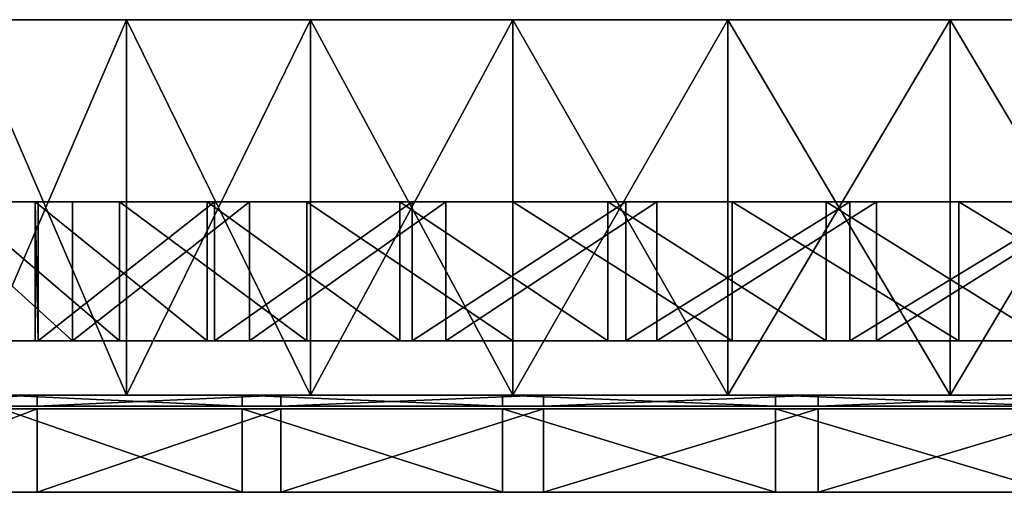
# Model space of a CAD drawing. Header units: millimetres. Extents: x 0 to 250, y 0 to 34.
# Tile 2 of 5: x 54 to 125, y 0 to 34. Entities that reach past the tile are written whole.
import ezdxf

# ---------------------------------------------------------------- set-up
doc = ezdxf.new("R2010")
doc.units = ezdxf.units.MM
doc.header["$LTSCALE"] = 25.4
doc.layers.get('0').update_dxf_attribs({"true_color": 0xff5454})

# ---------------------------------------------------------------- blocks, each defined once
blk = doc.blocks.new('RING-LED-M-WOOD-10281.STL')
at = {"color": 250, "true_color": 0x262626}
mesh = blk.add_polyface(dxfattribs=at)
corners = [(157.052, -0.2, 78.992), (189.14, -0.2, 77.699), (173.044, -0.2, 77.051), (204.924, -0.2, 80.922), (141.578, -0.2, 83.474), (219.986, -0.2, 86.634), (127.024, -0.2, 90.38), (233.938, -0.2, 94.689), (113.766, -0.2, 99.532), (246.416, -0.2, 104.877), (102.148, -0.2, 110.691), (257.099, -0.2, 116.935), (92.471, -0.2, 123.569), (265.708, -0.2, 130.551), (84.984, -0.2, 137.834), (272.023, -0.2, 145.371), (79.883, -0.2, 153.114), (275.878, -0.2, 161.012), (77.299, -0.2, 169.015), (277.174, -0.2, 177.069), (77.299, -0.2, 185.124), (275.878, -0.2, 193.127), (79.883, -0.2, 201.025), (272.023, -0.2, 208.768), (84.984, -0.2, 216.305), (265.708, -0.2, 223.588), (92.471, -0.2, 230.569), (257.099, -0.2, 237.204), (102.148, -0.2, 243.448), (246.416, -0.2, 249.262), (113.766, -0.2, 254.607), (233.938, -0.2, 259.45), (127.024, -0.2, 263.759), (219.986, -0.2, 267.505), (141.578, -0.2, 270.665), (204.924, -0.2, 273.217), (157.052, -0.2, 275.146), (189.14, -0.2, 276.44), (173.044, -0.2, 277.088)]
mesh.append_faces([[corners[k] for k in face] for face in [(0, 1, 2), (37, 36, 38)]], dxfattribs={"vtx0": -1, "color": 250})
mesh.append_faces([[corners[k] for k in face] for face in [(1, 0, 3), (3, 4, 5), (5, 6, 7), (7, 8, 9), (9, 10, 11), (11, 12, 13), (13, 14, 15), (15, 16, 17), (17, 18, 19), (19, 20, 21), (21, 22, 23), (23, 24, 25), (25, 26, 27), (27, 28, 29), (29, 30, 31), (31, 32, 33), (33, 34, 35), (35, 36, 37)]], dxfattribs={"vtx0": -1, "vtx1": -1, "color": 250})
mesh.append_faces([[corners[k] for k in face] for face in [(3, 0, 4), (5, 4, 6), (7, 6, 8), (9, 8, 10), (11, 10, 12), (13, 12, 14), (15, 14, 16), (17, 16, 18), (19, 18, 20), (21, 20, 22), (23, 22, 24), (25, 24, 26), (27, 26, 28), (29, 28, 30), (31, 30, 32), (33, 32, 34), (35, 34, 36)]], dxfattribs={"vtx0": -1, "vtx2": -1, "color": 250})
mesh = blk.add_polyface(dxfattribs=at)
corners = [(113.766, -27.2, 254.607), (102.148, -0.2, 243.448), (102.148, -27.2, 243.448), (113.766, -0.2, 254.607)]
mesh.append_faces([[corners[k] for k in face] for face in [(0, 1, 2), (1, 0, 3)]], dxfattribs={"vtx0": -1, "color": 250})
mesh = blk.add_polyface(dxfattribs=at)
corners = [(113.766, -0.2, 99.532), (102.148, -27.2, 110.691), (102.148, -0.2, 110.691), (113.766, -27.2, 99.532)]
mesh.append_faces([[corners[k] for k in face] for face in [(0, 1, 2), (1, 0, 3)]], dxfattribs={"vtx0": -1, "color": 250})
mesh = blk.add_polyface(dxfattribs=at)
corners = [(127.024, -27.2, 263.759), (113.766, -0.2, 254.607), (113.766, -27.2, 254.607), (127.024, -0.2, 263.759)]
mesh.append_faces([[corners[k] for k in face] for face in [(0, 1, 2), (1, 0, 3)]], dxfattribs={"vtx0": -1, "color": 250})
mesh = blk.add_polyface(dxfattribs=at)
corners = [(127.024, -0.2, 90.38), (113.766, -27.2, 99.532), (113.766, -0.2, 99.532), (127.024, -27.2, 90.38)]
mesh.append_faces([[corners[k] for k in face] for face in [(0, 1, 2), (1, 0, 3)]], dxfattribs={"vtx0": -1, "color": 250})
mesh = blk.add_polyface(dxfattribs=at)
corners = [(141.578, -27.2, 270.665), (127.024, -0.2, 263.759), (127.024, -27.2, 263.759), (141.578, -0.2, 270.665)]
mesh.append_faces([[corners[k] for k in face] for face in [(0, 1, 2), (1, 0, 3)]], dxfattribs={"vtx0": -1, "color": 250})
mesh = blk.add_polyface(dxfattribs=at)
corners = [(141.578, -0.2, 83.474), (127.024, -27.2, 90.38), (127.024, -0.2, 90.38), (141.578, -27.2, 83.474)]
mesh.append_faces([[corners[k] for k in face] for face in [(0, 1, 2), (1, 0, 3)]], dxfattribs={"vtx0": -1, "color": 250})
mesh = blk.add_polyface(dxfattribs=at)
corners = [(157.052, -27.2, 275.146), (141.578, -0.2, 270.665), (141.578, -27.2, 270.665), (157.052, -0.2, 275.146)]
mesh.append_faces([[corners[k] for k in face] for face in [(0, 1, 2), (1, 0, 3)]], dxfattribs={"vtx0": -1, "color": 250})
mesh = blk.add_polyface(dxfattribs=at)
corners = [(157.052, -0.2, 78.992), (141.578, -27.2, 83.474), (141.578, -0.2, 83.474), (157.052, -27.2, 78.992)]
mesh.append_faces([[corners[k] for k in face] for face in [(0, 1, 2), (1, 0, 3)]], dxfattribs={"vtx0": -1, "color": 250})
mesh = blk.add_polyface(dxfattribs=at)
corners = [(173.044, -27.2, 277.088), (157.052, -0.2, 275.146), (157.052, -27.2, 275.146), (173.044, -0.2, 277.088)]
mesh.append_faces([[corners[k] for k in face] for face in [(0, 1, 2), (1, 0, 3)]], dxfattribs={"vtx0": -1, "color": 250})
mesh = blk.add_polyface(dxfattribs=at)
corners = [(173.044, -0.2, 77.051), (157.052, -27.2, 78.992), (157.052, -0.2, 78.992), (173.044, -27.2, 77.051)]
mesh.append_faces([[corners[k] for k in face] for face in [(0, 1, 2), (1, 0, 3)]], dxfattribs={"vtx0": -1, "color": 250})
mesh = blk.add_polyface(dxfattribs=at)
corners = [(189.14, -27.2, 276.44), (173.044, -0.2, 277.088), (173.044, -27.2, 277.088), (189.14, -0.2, 276.44)]
mesh.append_faces([[corners[k] for k in face] for face in [(0, 1, 2), (1, 0, 3)]], dxfattribs={"vtx0": -1, "color": 250})
mesh = blk.add_polyface(dxfattribs=at)
corners = [(189.14, -0.2, 77.699), (173.044, -27.2, 77.051), (173.044, -0.2, 77.051), (189.14, -27.2, 77.699)]
mesh.append_faces([[corners[k] for k in face] for face in [(0, 1, 2), (1, 0, 3)]], dxfattribs={"vtx0": -1, "color": 250})
at = {"color": 7, "true_color": 0xffffff}
mesh = blk.add_polyface(dxfattribs=at)
corners = [(167.736, -13.302, 77.196), (173.654, -13.302, 77.128), (183.788, -13.302, 76.985), (157.341, -13.302, 79.036), (151.923, -13.302, 79.964), (141.561, -13.302, 83.588), (136.754, -13.302, 85.22), (126.738, -13.302, 90.662), (122.618, -13.302, 92.829), (113.273, -13.302, 100.067), (109.877, -13.302, 102.595), (101.529, -13.302, 111.549), (98.856, -13.302, 114.269), (91.823, -13.302, 124.799), (89.84, -13.302, 127.551), (84.417, -13.302, 139.459), (83.057, -13.302, 142.101), (79.51, -13.302, 155.133), (78.683, -13.302, 157.547), (77.235, -13.302, 171.399), (76.829, -13.302, 173.494), (77.654, -13.302, 187.818), (77.542, -13.302, 189.531), (80.754, -13.302, 203.947), (80.805, -13.302, 205.25), (86.453, -13.302, 219.351), (86.533, -13.302, 220.247), (94.596, -13.302, 233.614), (94.581, -13.302, 234.138), (104.964, -13.302, 246.352), (104.741, -13.302, 246.567), (190.06, -13.302, 77.916)]
mesh.append_faces([[corners[k] for k in face] for face in [(29, 28, 30)]], dxfattribs={"vtx0": -1, "color": 7})
mesh.append_faces([[corners[k] for k in face] for face in [(0, 1, 2), (1, 0, 3), (3, 4, 5), (5, 6, 7), (7, 8, 9), (9, 10, 11), (11, 12, 13), (13, 14, 15), (15, 16, 17), (17, 18, 19), (19, 20, 21), (21, 22, 23), (23, 24, 25), (25, 26, 27), (27, 28, 29)]], dxfattribs={"vtx0": -1, "vtx1": -1, "color": 7})
mesh.append_faces([[corners[k] for k in face] for face in [(3, 0, 4), (5, 4, 6), (7, 6, 8), (9, 8, 10), (11, 10, 12), (13, 12, 14), (15, 14, 16), (17, 16, 18), (19, 18, 20), (21, 20, 22), (23, 22, 24), (25, 24, 26), (27, 26, 28)]], dxfattribs={"vtx0": -1, "vtx2": -1, "color": 7})
mesh.append_faces([[corners[k] for k in face] for face in [(31, 2, 1)]], dxfattribs={"vtx1": -1, "color": 7})
mesh = blk.add_polyface(dxfattribs=at)
corners = [(98.856, -13.302, 114.269), (109.877, -23.302, 102.595), (98.856, -23.302, 114.269), (109.877, -13.302, 102.595)]
mesh.append_faces([[corners[k] for k in face] for face in [(0, 1, 2), (1, 0, 3)]], dxfattribs={"vtx0": -1, "color": 7})
mesh = blk.add_polyface(dxfattribs=at)
corners = [(113.273, -23.302, 100.067), (101.529, -13.302, 111.549), (101.529, -23.302, 111.549), (113.273, -13.302, 100.067)]
mesh.append_faces([[corners[k] for k in face] for face in [(0, 1, 2), (1, 0, 3)]], dxfattribs={"vtx0": -1, "color": 7})
mesh = blk.add_polyface(dxfattribs=at)
corners = [(119.588, -23.302, 259.272), (107.211, -13.302, 249.049), (107.211, -23.302, 249.049), (119.588, -13.302, 259.272)]
mesh.append_faces([[corners[k] for k in face] for face in [(0, 1, 2), (1, 0, 3)]], dxfattribs={"vtx0": -1, "color": 7})
mesh = blk.add_polyface(dxfattribs=at)
corners = [(107.211, -13.302, 249.049), (120.111, -13.302, 259.26), (107.426, -13.302, 248.827), (119.588, -13.302, 259.272), (134.333, -13.302, 267.475), (133.438, -13.302, 267.39), (148.405, -13.302, 273.195), (149.708, -13.302, 273.252), (164.107, -13.302, 276.537), (165.821, -13.302, 276.434), (182.238, -13.302, 276.936), (180.141, -13.302, 277.332), (276.997, -13.302, 180.997), (277.192, -13.302, 170.864), (276.292, -13.302, 164.588), (276.899, -13.302, 186.915), (275.007, -13.302, 197.3), (274.05, -13.302, 202.714), (270.374, -13.302, 213.057), (268.717, -13.302, 217.856), (263.225, -13.302, 227.844), (261.037, -13.302, 231.953), (253.752, -13.302, 241.261), (251.207, -13.302, 244.644), (242.21, -13.302, 252.947), (239.477, -13.302, 255.605), (228.911, -13.302, 262.585), (226.149, -13.302, 264.554), (214.214, -13.302, 269.917), (211.565, -13.302, 271.263), (198.515, -13.302, 274.744), (196.096, -13.302, 275.559)]
mesh.append_faces([[corners[k] for k in face] for face in [(0, 1, 2), (12, 13, 14)]], dxfattribs={"vtx0": -1, "color": 7})
mesh.append_faces([[corners[k] for k in face] for face in [(1, 3, 4), (4, 6, 7), (7, 8, 9), (9, 8, 10), (13, 12, 15), (15, 16, 17), (17, 18, 19), (19, 20, 21), (21, 22, 23), (23, 24, 25), (25, 26, 27), (27, 28, 29), (29, 30, 31), (31, 10, 11)]], dxfattribs={"vtx0": -1, "vtx1": -1, "color": 7})
mesh.append_faces([[corners[k] for k in face] for face in [(1, 0, 3), (4, 3, 5), (4, 5, 6), (7, 6, 8), (10, 8, 11), (15, 12, 16), (17, 16, 18), (19, 18, 20), (21, 20, 22), (23, 22, 24), (25, 24, 26), (27, 26, 28), (29, 28, 30), (31, 30, 10)]], dxfattribs={"vtx0": -1, "vtx2": -1, "color": 7})
mesh = blk.add_polyface(dxfattribs=at)
corners = [(107.211, -13.302, 249.049), (107.426, -23.302, 248.827), (107.211, -23.302, 249.049), (107.426, -13.302, 248.827)]
mesh.append_faces([[corners[k] for k in face] for face in [(0, 1, 2), (1, 0, 3)]], dxfattribs={"vtx0": -1, "color": 7})
mesh = blk.add_polyface(dxfattribs=at)
corners = [(120.111, -13.302, 259.26), (107.426, -23.302, 248.827), (107.426, -13.302, 248.827), (120.111, -23.302, 259.26)]
mesh.append_faces([[corners[k] for k in face] for face in [(0, 1, 2), (1, 0, 3)]], dxfattribs={"vtx0": -1, "color": 7})
mesh = blk.add_polyface(dxfattribs=at)
corners = [(122.618, -13.302, 92.829), (109.877, -23.302, 102.595), (109.877, -13.302, 102.595), (122.618, -23.302, 92.829)]
mesh.append_faces([[corners[k] for k in face] for face in [(0, 1, 2), (1, 0, 3)]], dxfattribs={"vtx0": -1, "color": 7})
mesh = blk.add_polyface(dxfattribs=at)
corners = [(126.738, -23.302, 90.662), (113.273, -13.302, 100.067), (113.273, -23.302, 100.067), (126.738, -13.302, 90.662)]
mesh.append_faces([[corners[k] for k in face] for face in [(0, 1, 2), (1, 0, 3)]], dxfattribs={"vtx0": -1, "color": 7})
mesh = blk.add_polyface(dxfattribs=at)
corners = [(133.438, -23.302, 267.39), (119.588, -13.302, 259.272), (119.588, -23.302, 259.272), (133.438, -13.302, 267.39)]
mesh.append_faces([[corners[k] for k in face] for face in [(0, 1, 2), (1, 0, 3)]], dxfattribs={"vtx0": -1, "color": 7})
mesh = blk.add_polyface(dxfattribs=at)
corners = [(134.333, -13.302, 267.475), (120.111, -23.302, 259.26), (120.111, -13.302, 259.26), (134.333, -23.302, 267.475)]
mesh.append_faces([[corners[k] for k in face] for face in [(0, 1, 2), (1, 0, 3)]], dxfattribs={"vtx0": -1, "color": 7})
mesh = blk.add_polyface(dxfattribs=at)
corners = [(136.754, -13.302, 85.22), (122.618, -23.302, 92.829), (122.618, -13.302, 92.829), (136.754, -23.302, 85.22)]
mesh.append_faces([[corners[k] for k in face] for face in [(0, 1, 2), (1, 0, 3)]], dxfattribs={"vtx0": -1, "color": 7})
mesh = blk.add_polyface(dxfattribs=at)
corners = [(141.561, -23.302, 83.588), (126.738, -13.302, 90.662), (126.738, -23.302, 90.662), (141.561, -13.302, 83.588)]
mesh.append_faces([[corners[k] for k in face] for face in [(0, 1, 2), (1, 0, 3)]], dxfattribs={"vtx0": -1, "color": 7})
mesh = blk.add_polyface(dxfattribs=at)
corners = [(148.405, -23.302, 273.195), (133.438, -13.302, 267.39), (133.438, -23.302, 267.39), (148.405, -13.302, 273.195)]
mesh.append_faces([[corners[k] for k in face] for face in [(0, 1, 2), (1, 0, 3)]], dxfattribs={"vtx0": -1, "color": 7})
mesh = blk.add_polyface(dxfattribs=at)
corners = [(149.708, -13.302, 273.252), (134.333, -23.302, 267.475), (134.333, -13.302, 267.475), (149.708, -23.302, 273.252)]
mesh.append_faces([[corners[k] for k in face] for face in [(0, 1, 2), (1, 0, 3)]], dxfattribs={"vtx0": -1, "color": 7})
mesh = blk.add_polyface(dxfattribs=at)
corners = [(151.923, -13.302, 79.964), (136.754, -23.302, 85.22), (136.754, -13.302, 85.22), (151.923, -23.302, 79.964)]
mesh.append_faces([[corners[k] for k in face] for face in [(0, 1, 2), (1, 0, 3)]], dxfattribs={"vtx0": -1, "color": 7})
mesh = blk.add_polyface(dxfattribs=at)
corners = [(157.341, -23.302, 79.036), (141.561, -13.302, 83.588), (141.561, -23.302, 83.588), (157.341, -13.302, 79.036)]
mesh.append_faces([[corners[k] for k in face] for face in [(0, 1, 2), (1, 0, 3)]], dxfattribs={"vtx0": -1, "color": 7})
mesh = blk.add_polyface(dxfattribs=at)
corners = [(164.107, -23.302, 276.537), (148.405, -13.302, 273.195), (148.405, -23.302, 273.195), (164.107, -13.302, 276.537)]
mesh.append_faces([[corners[k] for k in face] for face in [(0, 1, 2), (1, 0, 3)]], dxfattribs={"vtx0": -1, "color": 7})
mesh = blk.add_polyface(dxfattribs=at)
corners = [(165.821, -13.302, 276.434), (149.708, -23.302, 273.252), (149.708, -13.302, 273.252), (165.821, -23.302, 276.434)]
mesh.append_faces([[corners[k] for k in face] for face in [(0, 1, 2), (1, 0, 3)]], dxfattribs={"vtx0": -1, "color": 7})
mesh = blk.add_polyface(dxfattribs=at)
corners = [(167.736, -13.302, 77.196), (151.923, -23.302, 79.964), (151.923, -13.302, 79.964), (167.736, -23.302, 77.196)]
mesh.append_faces([[corners[k] for k in face] for face in [(0, 1, 2), (1, 0, 3)]], dxfattribs={"vtx0": -1, "color": 7})
mesh = blk.add_polyface(dxfattribs=at)
corners = [(173.654, -23.302, 77.128), (157.341, -13.302, 79.036), (157.341, -23.302, 79.036), (173.654, -13.302, 77.128)]
mesh.append_faces([[corners[k] for k in face] for face in [(0, 1, 2), (1, 0, 3)]], dxfattribs={"vtx0": -1, "color": 7})
mesh = blk.add_polyface(dxfattribs=at)
corners = [(180.141, -23.302, 277.332), (164.107, -13.302, 276.537), (164.107, -23.302, 276.537), (180.141, -13.302, 277.332)]
mesh.append_faces([[corners[k] for k in face] for face in [(0, 1, 2), (1, 0, 3)]], dxfattribs={"vtx0": -1, "color": 7})
mesh = blk.add_polyface(dxfattribs=at)
corners = [(182.238, -13.302, 276.936), (165.821, -23.302, 276.434), (165.821, -13.302, 276.434), (182.238, -23.302, 276.936)]
mesh.append_faces([[corners[k] for k in face] for face in [(0, 1, 2), (1, 0, 3)]], dxfattribs={"vtx0": -1, "color": 7})
mesh = blk.add_polyface(dxfattribs=at)
corners = [(183.788, -13.302, 76.985), (167.736, -23.302, 77.196), (167.736, -13.302, 77.196), (183.788, -23.302, 76.985)]
mesh.append_faces([[corners[k] for k in face] for face in [(0, 1, 2), (1, 0, 3)]], dxfattribs={"vtx0": -1, "color": 7})
mesh = blk.add_polyface(dxfattribs=at)
corners = [(190.06, -23.302, 77.916), (173.654, -13.302, 77.128), (173.654, -23.302, 77.128), (190.06, -13.302, 77.916)]
mesh.append_faces([[corners[k] for k in face] for face in [(0, 1, 2), (1, 0, 3)]], dxfattribs={"vtx0": -1, "color": 7})
mesh = blk.add_polyface(dxfattribs=at)
corners = [(190.06, -23.302, 77.916), (173.654, -23.302, 77.128), (183.788, -23.302, 76.985), (167.736, -23.302, 77.196), (157.341, -23.302, 79.036), (151.923, -23.302, 79.964), (141.561, -23.302, 83.588), (136.754, -23.302, 85.22), (126.738, -23.302, 90.662), (122.618, -23.302, 92.829), (113.273, -23.302, 100.067), (109.877, -23.302, 102.595), (101.529, -23.302, 111.549), (98.856, -23.302, 114.269), (91.823, -23.302, 124.799), (89.84, -23.302, 127.551), (84.417, -23.302, 139.459), (83.057, -23.302, 142.101), (79.51, -23.302, 155.133), (78.683, -23.302, 157.547), (77.235, -23.302, 171.399), (76.829, -23.302, 173.494), (77.654, -23.302, 187.818), (77.542, -23.302, 189.531), (80.754, -23.302, 203.947), (80.805, -23.302, 205.25), (86.453, -23.302, 219.351), (86.533, -23.302, 220.247), (94.596, -23.302, 233.614), (94.581, -23.302, 234.138), (104.964, -23.302, 246.352), (104.741, -23.302, 246.567)]
mesh.append_faces([[corners[k] for k in face] for face in [(29, 30, 31)]], dxfattribs={"vtx0": -1, "color": 7})
mesh.append_faces([[corners[k] for k in face] for face in [(3, 4, 5), (5, 6, 7), (7, 8, 9), (9, 10, 11), (11, 12, 13), (13, 14, 15), (15, 16, 17), (17, 18, 19), (19, 20, 21), (21, 22, 23), (23, 24, 25), (25, 26, 27), (27, 28, 29)]], dxfattribs={"vtx0": -1, "vtx1": -1, "color": 7})
mesh.append_faces([[corners[k] for k in face] for face in [(1, 3, 2), (3, 1, 4), (5, 4, 6), (7, 6, 8), (9, 8, 10), (11, 10, 12), (13, 12, 14), (15, 14, 16), (17, 16, 18), (19, 18, 20), (21, 20, 22), (23, 22, 24), (25, 24, 26), (27, 26, 28), (29, 28, 30)]], dxfattribs={"vtx0": -1, "vtx2": -1, "color": 7})
mesh.append_faces([[corners[k] for k in face] for face in [(0, 1, 2)]], dxfattribs={"vtx1": -1, "color": 7})
mesh = blk.add_polyface(dxfattribs=at)
corners = [(277.192, -23.302, 170.864), (276.997, -23.302, 180.997), (276.292, -23.302, 164.588), (276.899, -23.302, 186.915), (275.007, -23.302, 197.3), (274.05, -23.302, 202.714), (270.374, -23.302, 213.057), (268.717, -23.302, 217.856), (263.225, -23.302, 227.844), (261.037, -23.302, 231.953), (253.752, -23.302, 241.261), (251.207, -23.302, 244.644), (242.21, -23.302, 252.947), (239.477, -23.302, 255.605), (228.911, -23.302, 262.585), (226.149, -23.302, 264.554), (214.214, -23.302, 269.917), (211.565, -23.302, 271.263), (198.515, -23.302, 274.744), (196.096, -23.302, 275.559), (182.238, -23.302, 276.936), (180.141, -23.302, 277.332), (120.111, -23.302, 259.26), (107.211, -23.302, 249.049), (107.426, -23.302, 248.827), (119.588, -23.302, 259.272), (134.333, -23.302, 267.475), (133.438, -23.302, 267.39), (148.405, -23.302, 273.195), (149.708, -23.302, 273.252), (164.107, -23.302, 276.537), (165.821, -23.302, 276.434)]
mesh.append_faces([[corners[k] for k in face] for face in [(0, 1, 2), (22, 23, 24)]], dxfattribs={"vtx0": -1, "color": 7})
mesh.append_faces([[corners[k] for k in face] for face in [(1, 3, 4), (4, 5, 6), (6, 7, 8), (8, 9, 10), (10, 11, 12), (12, 13, 14), (14, 15, 16), (16, 17, 18), (18, 19, 20), (23, 22, 25), (25, 26, 27), (27, 26, 28), (28, 29, 30), (30, 20, 21)]], dxfattribs={"vtx0": -1, "vtx1": -1, "color": 7})
mesh.append_faces([[corners[k] for k in face] for face in [(1, 0, 3), (4, 3, 5), (6, 5, 7), (8, 7, 9), (10, 9, 11), (12, 11, 13), (14, 13, 15), (16, 15, 17), (18, 17, 19), (20, 19, 21), (25, 22, 26), (28, 26, 29), (30, 29, 31), (30, 31, 20)]], dxfattribs={"vtx0": -1, "vtx2": -1, "color": 7})
at = {"color": 250, "true_color": 0x262626}
mesh = blk.add_polyface(dxfattribs=at)
corners = [(163.54, -27.2, 52.804), (203.587, -27.2, 54.913), (183.648, -27.2, 52.242), (143.781, -27.2, 56.585), (222.839, -27.2, 60.748), (124.885, -27.2, 63.486), (240.905, -27.2, 69.596), (107.341, -27.2, 73.328), (257.319, -27.2, 81.227), (91.603, -27.2, 85.858), (271.654, -27.2, 95.34), (78.078, -27.2, 100.749), (283.539, -27.2, 111.57), (67.118, -27.2, 117.618), (292.668, -27.2, 129.496), (59.005, -27.2, 136.026), (298.802, -27.2, 148.655), (53.95, -27.2, 155.497), (301.784, -27.2, 168.549), (52.084, -27.2, 175.527), (301.535, -27.2, 188.664), (53.455, -27.2, 195.597), (298.064, -27.2, 208.479), (58.028, -27.2, 215.187), (291.458, -27.2, 227.481), (65.684, -27.2, 233.79), (281.891, -27.2, 245.176), (76.225, -27.2, 250.923), (276.07, -27.2, 253.39), (89.378, -27.2, 266.144), (269.608, -27.2, 261.108), (254.929, -27.2, 274.863), (104.802, -27.2, 279.058), (238.234, -27.2, 286.086), (122.098, -27.2, 289.331), (219.954, -27.2, 294.485), (140.818, -27.2, 296.696), (200.564, -27.2, 299.842), (160.477, -27.2, 300.963), (180.566, -27.2, 302.021)]
mesh.append_faces([[corners[k] for k in face] for face in [(0, 1, 2), (37, 38, 39)]], dxfattribs={"vtx0": -1, "color": 250})
mesh.append_faces([[corners[k] for k in face] for face in [(1, 3, 4), (4, 5, 6), (6, 7, 8), (8, 9, 10), (10, 11, 12), (12, 13, 14), (14, 15, 16), (16, 17, 18), (18, 19, 20), (20, 21, 22), (22, 23, 24), (24, 25, 26), (26, 27, 28), (28, 29, 30), (30, 29, 31), (31, 32, 33), (33, 34, 35), (35, 36, 37)]], dxfattribs={"vtx0": -1, "vtx1": -1, "color": 250})
mesh.append_faces([[corners[k] for k in face] for face in [(1, 0, 3), (4, 3, 5), (6, 5, 7), (8, 7, 9), (10, 9, 11), (12, 11, 13), (14, 13, 15), (16, 15, 17), (18, 17, 19), (20, 19, 21), (22, 21, 23), (24, 23, 25), (26, 25, 27), (28, 27, 29), (31, 29, 32), (33, 32, 34), (35, 34, 36), (37, 36, 38)]], dxfattribs={"vtx0": -1, "vtx2": -1, "color": 250})
mesh = blk.add_polyface(dxfattribs=at)
corners = [(189.14, -27.2, 77.699), (157.052, -27.2, 78.992), (173.044, -27.2, 77.051), (204.924, -27.2, 80.922), (141.578, -27.2, 83.474), (219.986, -27.2, 86.634), (127.024, -27.2, 90.38), (233.938, -27.2, 94.689), (113.766, -27.2, 99.532), (246.416, -27.2, 104.877), (102.148, -27.2, 110.691), (257.099, -27.2, 116.935), (92.471, -27.2, 123.569), (265.708, -27.2, 130.551), (84.984, -27.2, 137.834), (272.023, -27.2, 145.371), (79.883, -27.2, 153.114), (275.878, -27.2, 161.012), (77.299, -27.2, 169.015), (277.174, -27.2, 177.069), (77.299, -27.2, 185.124), (275.878, -27.2, 193.127), (79.883, -27.2, 201.025), (272.023, -27.2, 208.768), (84.984, -27.2, 216.305), (265.708, -27.2, 223.588), (92.471, -27.2, 230.569), (257.099, -27.2, 237.204), (102.148, -27.2, 243.448), (246.416, -27.2, 249.262), (113.766, -27.2, 254.607), (233.938, -27.2, 259.45), (127.024, -27.2, 263.759), (219.986, -27.2, 267.505), (141.578, -27.2, 270.665), (204.924, -27.2, 273.217), (157.052, -27.2, 275.146), (189.14, -27.2, 276.44), (173.044, -27.2, 277.088)]
mesh.append_faces([[corners[k] for k in face] for face in [(0, 1, 2), (36, 37, 38)]], dxfattribs={"vtx0": -1, "color": 250})
mesh.append_faces([[corners[k] for k in face] for face in [(1, 3, 4), (4, 5, 6), (6, 7, 8), (8, 9, 10), (10, 11, 12), (12, 13, 14), (14, 15, 16), (16, 17, 18), (18, 19, 20), (20, 21, 22), (22, 23, 24), (24, 25, 26), (26, 27, 28), (28, 29, 30), (30, 31, 32), (32, 33, 34), (34, 35, 36)]], dxfattribs={"vtx0": -1, "vtx1": -1, "color": 250})
mesh.append_faces([[corners[k] for k in face] for face in [(1, 0, 3), (4, 3, 5), (6, 5, 7), (8, 7, 9), (10, 9, 11), (12, 11, 13), (14, 13, 15), (16, 15, 17), (18, 17, 19), (20, 19, 21), (22, 21, 23), (24, 23, 25), (26, 25, 27), (28, 27, 29), (30, 29, 31), (32, 31, 33), (34, 33, 35), (36, 35, 37)]], dxfattribs={"vtx0": -1, "vtx2": -1, "color": 250})
mesh = blk.add_polyface(dxfattribs=at)
corners = [(107.341, -27.2, 73.328), (91.603, -28, 85.858), (91.603, -27.2, 85.858), (107.341, -28, 73.328)]
mesh.append_faces([[corners[k] for k in face] for face in [(0, 1, 2), (1, 0, 3)]], dxfattribs={"vtx0": -1, "color": 250})
mesh = blk.add_polyface(dxfattribs=at)
corners = [(122.098, -28, 289.331), (104.802, -27.2, 279.058), (104.802, -28, 279.058), (122.098, -27.2, 289.331)]
mesh.append_faces([[corners[k] for k in face] for face in [(0, 1, 2), (1, 0, 3)]], dxfattribs={"vtx0": -1, "color": 250})
mesh = blk.add_polyface(dxfattribs=at)
corners = [(124.885, -27.2, 63.486), (107.341, -28, 73.328), (107.341, -27.2, 73.328), (124.885, -28, 63.486)]
mesh.append_faces([[corners[k] for k in face] for face in [(0, 1, 2), (1, 0, 3)]], dxfattribs={"vtx0": -1, "color": 250})
mesh = blk.add_polyface(dxfattribs=at)
corners = [(140.818, -28, 296.696), (122.098, -27.2, 289.331), (122.098, -28, 289.331), (140.818, -27.2, 296.696)]
mesh.append_faces([[corners[k] for k in face] for face in [(0, 1, 2), (1, 0, 3)]], dxfattribs={"vtx0": -1, "color": 250})
mesh = blk.add_polyface(dxfattribs=at)
corners = [(143.781, -27.2, 56.585), (124.885, -28, 63.486), (124.885, -27.2, 63.486), (143.781, -28, 56.585)]
mesh.append_faces([[corners[k] for k in face] for face in [(0, 1, 2), (1, 0, 3)]], dxfattribs={"vtx0": -1, "color": 250})
mesh = blk.add_polyface(dxfattribs=at)
corners = [(160.477, -28, 300.963), (140.818, -27.2, 296.696), (140.818, -28, 296.696), (160.477, -27.2, 300.963)]
mesh.append_faces([[corners[k] for k in face] for face in [(0, 1, 2), (1, 0, 3)]], dxfattribs={"vtx0": -1, "color": 250})
mesh = blk.add_polyface(dxfattribs=at)
corners = [(163.54, -27.2, 52.804), (143.781, -28, 56.585), (143.781, -27.2, 56.585), (163.54, -28, 52.804)]
mesh.append_faces([[corners[k] for k in face] for face in [(0, 1, 2), (1, 0, 3)]], dxfattribs={"vtx0": -1, "color": 250})
mesh = blk.add_polyface(dxfattribs=at)
corners = [(180.566, -28, 302.021), (160.477, -27.2, 300.963), (160.477, -28, 300.963), (180.566, -27.2, 302.021)]
mesh.append_faces([[corners[k] for k in face] for face in [(0, 1, 2), (1, 0, 3)]], dxfattribs={"vtx0": -1, "color": 250})
mesh = blk.add_polyface(dxfattribs=at)
corners = [(183.648, -27.2, 52.242), (163.54, -28, 52.804), (163.54, -27.2, 52.804), (183.648, -28, 52.242)]
mesh.append_faces([[corners[k] for k in face] for face in [(0, 1, 2), (1, 0, 3)]], dxfattribs={"vtx0": -1, "color": 250})
mesh = blk.add_polyface(dxfattribs=at)
corners = [(203.587, -28, 54.913), (163.54, -28, 52.804), (183.648, -28, 52.242), (143.781, -28, 56.585), (222.839, -28, 60.748), (124.885, -28, 63.486), (240.905, -28, 69.596), (107.341, -28, 73.328), (257.319, -28, 81.227), (91.603, -28, 85.858), (271.654, -28, 95.34), (78.078, -28, 100.749), (283.539, -28, 111.57), (67.118, -28, 117.618), (292.668, -28, 129.496), (59.005, -28, 136.026), (298.802, -28, 148.655), (53.95, -28, 155.497), (301.784, -28, 168.549), (52.084, -28, 175.527), (301.535, -28, 188.664), (53.455, -28, 195.597), (298.064, -28, 208.479), (58.028, -28, 215.187), (291.458, -28, 227.481), (65.684, -28, 233.79), (281.891, -28, 245.176), (76.225, -28, 250.923), (276.07, -28, 253.39), (89.378, -28, 266.144), (269.608, -28, 261.108), (254.929, -28, 274.863), (104.802, -28, 279.058), (238.234, -28, 286.086), (122.098, -28, 289.331), (219.954, -28, 294.485), (140.818, -28, 296.696), (200.564, -28, 299.842), (160.477, -28, 300.963), (180.566, -28, 302.021)]
mesh.append_faces([[corners[k] for k in face] for face in [(0, 1, 2), (38, 37, 39)]], dxfattribs={"vtx0": -1, "color": 250})
mesh.append_faces([[corners[k] for k in face] for face in [(1, 0, 3), (3, 4, 5), (5, 6, 7), (7, 8, 9), (9, 10, 11), (11, 12, 13), (13, 14, 15), (15, 16, 17), (17, 18, 19), (19, 20, 21), (21, 22, 23), (23, 24, 25), (25, 26, 27), (27, 28, 29), (29, 31, 32), (32, 33, 34), (34, 35, 36), (36, 37, 38)]], dxfattribs={"vtx0": -1, "vtx1": -1, "color": 250})
mesh.append_faces([[corners[k] for k in face] for face in [(3, 0, 4), (5, 4, 6), (7, 6, 8), (9, 8, 10), (11, 10, 12), (13, 12, 14), (15, 14, 16), (17, 16, 18), (19, 18, 20), (21, 20, 22), (23, 22, 24), (25, 24, 26), (27, 26, 28), (29, 28, 30), (29, 30, 31), (32, 31, 33), (34, 33, 35), (36, 35, 37)]], dxfattribs={"vtx0": -1, "vtx2": -1, "color": 250})
at = {"color": 0}
mesh = blk.add_polyface(dxfattribs=at)
corners = [(163.54, -28.2, 52.804), (203.587, -28.2, 54.913), (183.648, -28.2, 52.242), (143.781, -28.2, 56.585), (222.839, -28.2, 60.748), (124.885, -28.2, 63.486), (240.905, -28.2, 69.596), (107.341, -28.2, 73.328), (257.319, -28.2, 81.227), (91.603, -28.2, 85.858), (271.654, -28.2, 95.34), (78.078, -28.2, 100.749), (283.539, -28.2, 111.57), (67.118, -28.2, 117.618), (292.668, -28.2, 129.496), (59.005, -28.2, 136.026), (298.802, -28.2, 148.655), (53.95, -28.2, 155.497), (301.784, -28.2, 168.549), (52.084, -28.2, 175.527), (301.535, -28.2, 188.664), (53.455, -28.2, 195.597), (298.064, -28.2, 208.479), (58.028, -28.2, 215.187), (291.458, -28.2, 227.481), (65.684, -28.2, 233.79), (281.891, -28.2, 245.176), (76.225, -28.2, 250.923), (276.07, -28.2, 253.39), (89.378, -28.2, 266.144), (269.608, -28.2, 261.108), (254.929, -28.2, 274.863), (104.802, -28.2, 279.058), (238.234, -28.2, 286.086), (122.098, -28.2, 289.331), (219.954, -28.2, 294.485), (140.818, -28.2, 296.696), (200.564, -28.2, 299.842), (160.477, -28.2, 300.963), (180.566, -28.2, 302.021)]
mesh.append_faces([[corners[k] for k in face] for face in [(0, 1, 2), (37, 38, 39)]], dxfattribs={"vtx0": -1, "color": 0})
mesh.append_faces([[corners[k] for k in face] for face in [(1, 3, 4), (4, 5, 6), (6, 7, 8), (8, 9, 10), (10, 11, 12), (12, 13, 14), (14, 15, 16), (16, 17, 18), (18, 19, 20), (20, 21, 22), (22, 23, 24), (24, 25, 26), (26, 27, 28), (28, 29, 30), (30, 29, 31), (31, 32, 33), (33, 34, 35), (35, 36, 37)]], dxfattribs={"vtx0": -1, "vtx1": -1, "color": 0})
mesh.append_faces([[corners[k] for k in face] for face in [(1, 0, 3), (4, 3, 5), (6, 5, 7), (8, 7, 9), (10, 9, 11), (12, 11, 13), (14, 13, 15), (16, 15, 17), (18, 17, 19), (20, 19, 21), (22, 21, 23), (24, 23, 25), (26, 25, 27), (28, 27, 29), (31, 29, 32), (33, 32, 34), (35, 34, 36), (37, 36, 38)]], dxfattribs={"vtx0": -1, "vtx2": -1, "color": 0})
at = {"color": 29, "true_color": 0x40301e}
mesh = blk.add_polyface(dxfattribs=at)
corners = [(107.341, -28.2, 73.328), (91.603, -34.2, 85.858), (91.603, -28.2, 85.858), (107.341, -34.2, 73.328)]
mesh.append_faces([[corners[k] for k in face] for face in [(0, 1, 2), (1, 0, 3)]], dxfattribs={"vtx0": -1, "color": 29})
mesh = blk.add_polyface(dxfattribs=at)
corners = [(122.098, -34.2, 289.331), (104.802, -28.2, 279.058), (104.802, -34.2, 279.058), (122.098, -28.2, 289.331)]
mesh.append_faces([[corners[k] for k in face] for face in [(0, 1, 2), (1, 0, 3)]], dxfattribs={"vtx0": -1, "color": 29})
mesh = blk.add_polyface(dxfattribs=at)
corners = [(124.885, -28.2, 63.486), (107.341, -34.2, 73.328), (107.341, -28.2, 73.328), (124.885, -34.2, 63.486)]
mesh.append_faces([[corners[k] for k in face] for face in [(0, 1, 2), (1, 0, 3)]], dxfattribs={"vtx0": -1, "color": 29})
mesh = blk.add_polyface(dxfattribs=at)
corners = [(140.818, -34.2, 296.696), (122.098, -28.2, 289.331), (122.098, -34.2, 289.331), (140.818, -28.2, 296.696)]
mesh.append_faces([[corners[k] for k in face] for face in [(0, 1, 2), (1, 0, 3)]], dxfattribs={"vtx0": -1, "color": 29})
mesh = blk.add_polyface(dxfattribs=at)
corners = [(143.781, -28.2, 56.585), (124.885, -34.2, 63.486), (124.885, -28.2, 63.486), (143.781, -34.2, 56.585)]
mesh.append_faces([[corners[k] for k in face] for face in [(0, 1, 2), (1, 0, 3)]], dxfattribs={"vtx0": -1, "color": 29})
mesh = blk.add_polyface(dxfattribs=at)
corners = [(160.477, -34.2, 300.963), (140.818, -28.2, 296.696), (140.818, -34.2, 296.696), (160.477, -28.2, 300.963)]
mesh.append_faces([[corners[k] for k in face] for face in [(0, 1, 2), (1, 0, 3)]], dxfattribs={"vtx0": -1, "color": 29})
mesh = blk.add_polyface(dxfattribs=at)
corners = [(163.54, -28.2, 52.804), (143.781, -34.2, 56.585), (143.781, -28.2, 56.585), (163.54, -34.2, 52.804)]
mesh.append_faces([[corners[k] for k in face] for face in [(0, 1, 2), (1, 0, 3)]], dxfattribs={"vtx0": -1, "color": 29})
mesh = blk.add_polyface(dxfattribs=at)
corners = [(180.566, -34.2, 302.021), (160.477, -28.2, 300.963), (160.477, -34.2, 300.963), (180.566, -28.2, 302.021)]
mesh.append_faces([[corners[k] for k in face] for face in [(0, 1, 2), (1, 0, 3)]], dxfattribs={"vtx0": -1, "color": 29})
mesh = blk.add_polyface(dxfattribs=at)
corners = [(183.648, -28.2, 52.242), (163.54, -34.2, 52.804), (163.54, -28.2, 52.804), (183.648, -34.2, 52.242)]
mesh.append_faces([[corners[k] for k in face] for face in [(0, 1, 2), (1, 0, 3)]], dxfattribs={"vtx0": -1, "color": 29})
at = {"color": 253, "true_color": 0xc1b094}
mesh = blk.add_polyface(dxfattribs=at)
corners = [(203.587, -34.2, 54.913), (163.54, -34.2, 52.804), (183.648, -34.2, 52.242), (143.781, -34.2, 56.585), (222.839, -34.2, 60.748), (124.885, -34.2, 63.486), (240.905, -34.2, 69.596), (107.341, -34.2, 73.328), (257.319, -34.2, 81.227), (91.603, -34.2, 85.858), (271.654, -34.2, 95.34), (78.078, -34.2, 100.749), (283.539, -34.2, 111.57), (67.118, -34.2, 117.618), (292.668, -34.2, 129.496), (59.005, -34.2, 136.026), (298.802, -34.2, 148.655), (53.95, -34.2, 155.497), (301.784, -34.2, 168.549), (52.084, -34.2, 175.527), (301.535, -34.2, 188.664), (53.455, -34.2, 195.597), (298.064, -34.2, 208.479), (58.028, -34.2, 215.187), (291.458, -34.2, 227.481), (65.684, -34.2, 233.79), (281.891, -34.2, 245.176), (76.225, -34.2, 250.923), (276.07, -34.2, 253.39), (89.378, -34.2, 266.144), (269.608, -34.2, 261.108), (254.929, -34.2, 274.863), (104.802, -34.2, 279.058), (238.234, -34.2, 286.086), (122.098, -34.2, 289.331), (219.954, -34.2, 294.485), (140.818, -34.2, 296.696), (200.564, -34.2, 299.842), (160.477, -34.2, 300.963), (180.566, -34.2, 302.021)]
mesh.append_faces([[corners[k] for k in face] for face in [(0, 1, 2), (38, 37, 39)]], dxfattribs={"vtx0": -1, "color": 253})
mesh.append_faces([[corners[k] for k in face] for face in [(1, 0, 3), (3, 4, 5), (5, 6, 7), (7, 8, 9), (9, 10, 11), (11, 12, 13), (13, 14, 15), (15, 16, 17), (17, 18, 19), (19, 20, 21), (21, 22, 23), (23, 24, 25), (25, 26, 27), (27, 28, 29), (29, 31, 32), (32, 33, 34), (34, 35, 36), (36, 37, 38)]], dxfattribs={"vtx0": -1, "vtx1": -1, "color": 253})
mesh.append_faces([[corners[k] for k in face] for face in [(3, 0, 4), (5, 4, 6), (7, 6, 8), (9, 8, 10), (11, 10, 12), (13, 12, 14), (15, 14, 16), (17, 16, 18), (19, 18, 20), (21, 20, 22), (23, 22, 24), (25, 24, 26), (27, 26, 28), (29, 28, 30), (29, 30, 31), (32, 31, 33), (34, 33, 35), (36, 35, 37)]], dxfattribs={"vtx0": -1, "vtx2": -1, "color": 253})

msp = doc.modelspace()

# ---------------------------------------------------------------- block references
at = {"color": 0}
msp.add_blockref('RING-LED-M-WOOD-10281.STL', (-52.084, 34.2, -52.242), dxfattribs=at)

doc.saveas('drawing.dxf')
